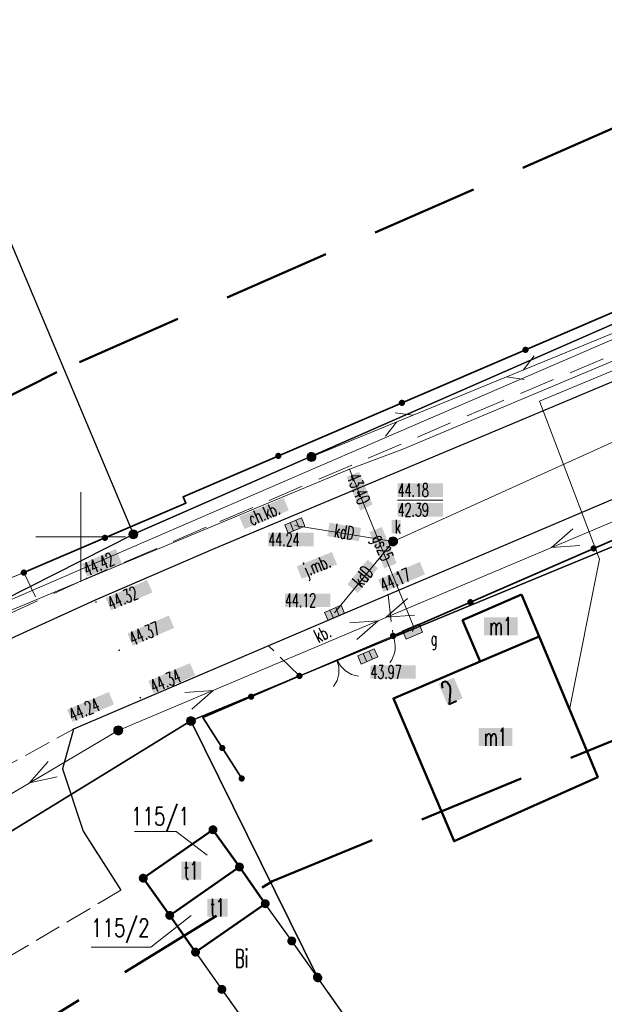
# Model space of a CAD drawing. Header units: millimetres. Extents: x 5507581 to 5508583, y 5765457 to 5766184.
# Tile 10 of 59: x 5507797 to 5507829, y 5765624 to 5765679. Entities that reach past the tile are written whole.
import ezdxf
from ezdxf.enums import TextEntityAlignment as Align

# ---------------------------------------------------------------- set-up
doc = ezdxf.new("R2010")
doc.units = ezdxf.units.MM
for name, pattern in [('PRZER1-1', [2, 1, -1]), ('PRZER2-1', [3, 2, -1]), ('PRZER3-1', [2, 1.5, -0.5]), ('Przerywana 42 __ __ __ __ __ __ __ __ __ __', [3, 2, -1])]:
    doc.linetypes.add(name, pattern=pattern)
doc.layers.get('0').update_dxf_attribs({"lineweight": 18})
for name, color, linetype, lineweight in [('EGBU', 7, 'Continuous', 50), ('EGBU_O', 7, 'Continuous', 50), ('EGDE', 122, 'Continuous', 18), ('EGDE_O', 7, 'Continuous', 18), ('EGPG', 7, 'Continuous', 18), ('GEPADR_O', 7, 'Continuous', 18), ('GUPPRZ_O', 7, 'Continuous', 18), ('OTBU', 7, 'Continuous', 50), ('OTBU_O', 7, 'Continuous', 50), ('OTKC', 7, 'Continuous', 30), ('OTKC_O', 7, 'Continuous', 18), ('OTKJ', 7, 'Continuous', 30), ('OTKJ_O', 7, 'Continuous', 18), ('OTKK', 7, 'Continuous', 30), ('OTKU', 7, 'Continuous', 18), ('OTKU_O', 7, 'Continuous', 18), ('OTOB', 7, 'Continuous', 18), ('OTOF', 7, 'Continuous', 18), ('OTOO', 7, 'Continuous', 35), ('OTRS', 7, 'Continuous', 13), ('OTRS_O', 7, 'Continuous', 13), ('Ramka sekcyjna', 7, 'Continuous', 18), ('SUPP', 7, 'Continuous', 18), ('ZAKRES', 24, 'Przerywana 42 __ __ __ __ __ __ __ __ __ __', 50)]:
    doc.layers.add(name, color=color, linetype=linetype, lineweight=lineweight)
for name, color, linetype, lineweight, true_color in [('EGKK', 7, 'Continuous', 18, 0x24bc24), ('EGUG', 7, 'Continuous', 18, 0x008000), ('EGUG_O', 7, 'Continuous', 18, 0x008000), ('SUEP', 1, 'Continuous', 18, 0xff0000), ('SUGP', 7, 'Continuous', 18, 0xbfbf00), ('SUGP_O', 7, 'Continuous', 18, 0xbfbf00), ('SUGS', 7, 'Continuous', 18, 0xbfbf00), ('SUGS_O', 7, 'Continuous', 18, 0xbfbf00), ('SUKK', 7, 'Continuous', 18, 0x803300), ('SUKP', 7, 'Continuous', 18, 0x803300), ('SUKP_O', 7, 'Continuous', 18, 0x803300), ('SUKS', 7, 'Continuous', 18, 0x803300), ('SUKS_O', 7, 'Continuous', 18, 0x803300), ('SUTP', 7, 'Continuous', 18, 0xff9100), ('SUWP', 5, 'Continuous', 18, 0x0000ff)]:
    doc.layers.add(name, color=color, linetype=linetype, lineweight=lineweight, true_color=true_color)
doc.styles.add('opisy', font='romans.shx', dxfattribs={"width": 0.6})

# ---------------------------------------------------------------- blocks, each defined once
blk = doc.blocks.new('D_GSPWPS1')
blk.add_hatch(color=0).paths.add_polyline_path([(-0.045, 0), (-0.043467, -0.011647), (-0.038971, -0.0225), (-0.03182, -0.03182), (-0.0225, -0.038971), (-0.011647, -0.043467), (0, -0.045), (0.011647, -0.043467), (0.0225, -0.038971), (0.03182, -0.03182), (0.038971, -0.0225), (0.043467, -0.011647), (0.045, 0), (0.043467, 0.011647), (0.038971, 0.0225), (0.03182, 0.03182), (0.0225, 0.038971), (0.011647, 0.043467), (0, 0.045), (-0.011647, 0.043467), (-0.0225, 0.038971), (-0.03182, 0.03182), (-0.038971, 0.0225), (-0.043467, 0.011647)])
blk = doc.blocks.new('D_SUEP1')
at = {"color": 0}
blk.add_lwpolyline([(-0.75, -0.5), (0.75, 0), (-0.75, 0.5)], dxfattribs=at)
blk = doc.blocks.new('D_SUTP1')
at = {"color": 0}
for points in [[(-0.0675, 0), (-0.9325, -0.5)], [(0.9325, 0), (0.0675, 0.5)]]:
    blk.add_lwpolyline(points, dxfattribs=at)
blk = doc.blocks.new('D_GUPGSG1')
at = {"true_color": 0xffffff}
blk.add_hatch(color=7, dxfattribs=at).paths.add_polyline_path([(-0.5, -0.25), (0.5, -0.25), (0.5, 0.25), (-0.5, 0.25)])
at = {"color": 0}
blk.add_lwpolyline([(-0.5, -0.25), (-0.5, 0.25), (0.5, 0.25), (0.5, -0.25)], close=True, dxfattribs=at)
blk = doc.blocks.new('D_GUPKKS1')
at = {"true_color": 0xffffff}
blk.add_hatch(color=7, dxfattribs=at).paths.add_polyline_path([(-0.5, 0.25), (-0.5, -0.25), (0.5, -0.25), (0.5, 0.25)])
at = {"color": 0}
blk.add_lwpolyline([(0.5, -0.25), (-0.5, -0.25), (-0.5, 0.25), (0.5, 0.25)], close=True, dxfattribs=at)
for points in [[(-0.175, -0.25), (-0.175, 0.25)], [(0.175, -0.25), (0.175, 0.25)]]:
    blk.add_lwpolyline(points, dxfattribs=at)
blk = doc.blocks.new('D_GUPKSD1_1')
at = {"true_color": 0xffffff}
blk.add_hatch(color=7, dxfattribs=at).paths.add_polyline_path([(-0.25, 0), (-0.241481, -0.064705), (-0.216506, -0.125), (-0.176777, -0.176777), (-0.125, -0.216506), (-0.064705, -0.241481), (0, -0.25), (0.064705, -0.241481), (0.125, -0.216506), (0.176777, -0.176777), (0.216506, -0.125), (0.241481, -0.064705), (0.25, 0), (0.241481, 0.064705), (0.216506, 0.125), (0.176777, 0.176777), (0.125, 0.216506), (0.064705, 0.241481), (0, 0.25), (-0.064705, 0.241481), (-0.125, 0.216506), (-0.176777, 0.176777), (-0.216506, 0.125), (-0.241481, 0.064705)])
at = {"color": 0}
blk.add_lwpolyline([(0, 0.25), (0.064705, 0.241481), (0.125, 0.216506), (0.176777, 0.176777), (0.216506, 0.125), (0.241481, 0.064705), (0.25, 0), (0.241481, -0.064705), (0.216506, -0.125), (0.176777, -0.176777), (0.125, -0.216506), (0.064705, -0.241481), (0, -0.25), (-0.064705, -0.241481), (-0.125, -0.216506), (-0.176777, -0.176777), (-0.216506, -0.125), (-0.241481, -0.064705), (-0.25, 0), (-0.241481, 0.064705), (-0.216506, 0.125), (-0.176777, 0.176777), (-0.125, 0.216506), (-0.064705, 0.241481)], close=True, dxfattribs=at)
blk = doc.blocks.new('D_GUPISN1')
at = {"true_color": 0xffffff}
blk.add_hatch(color=7, dxfattribs=at).paths.add_polyline_path([(-0.25, 0), (-0.241481, -0.064705), (-0.216506, -0.125), (-0.176777, -0.176777), (-0.125, -0.216506), (-0.064705, -0.241481), (0, -0.25), (0.064705, -0.241481), (0.125, -0.216506), (0.176777, -0.176777), (0.216506, -0.125), (0.241481, -0.064705), (0.25, 0), (0.241481, 0.064705), (0.216506, 0.125), (0.176777, 0.176777), (0.125, 0.216506), (0.064705, 0.241481), (0, 0.25), (-0.064705, 0.241481), (-0.125, 0.216506), (-0.176777, 0.176777), (-0.216506, 0.125), (-0.241481, 0.064705)])
at = {"color": 0}
blk.add_lwpolyline([(0, 0.25), (0.064705, 0.241481), (0.125, 0.216506), (0.176777, 0.176777), (0.216506, 0.125), (0.241481, 0.064705), (0.25, 0), (0.241481, -0.064705), (0.216506, -0.125), (0.176777, -0.176777), (0.125, -0.216506), (0.064705, -0.241481), (0, -0.25), (-0.064705, -0.241481), (-0.125, -0.216506), (-0.176777, -0.176777), (-0.216506, -0.125), (-0.241481, -0.064705), (-0.25, 0), (-0.241481, 0.064705), (-0.216506, 0.125), (-0.176777, 0.176777), (-0.125, 0.216506), (-0.064705, 0.241481)], close=True, dxfattribs=at)
blk = doc.blocks.new('D_KOLO')
blk.add_hatch(color=0).paths.add_polyline_path([(-0.175, 0), (-0.169037, -0.045293), (-0.151554, -0.0875), (-0.123744, -0.123744), (-0.0875, -0.151554), (-0.045293, -0.169037), (0, -0.175), (0.045293, -0.169037), (0.0875, -0.151554), (0.123744, -0.123744), (0.151554, -0.0875), (0.169037, -0.045293), (0.175, 0), (0.169037, 0.045293), (0.151554, 0.0875), (0.123744, 0.123744), (0.0875, 0.151554), (0.045293, 0.169037), (0, 0.175), (-0.045293, 0.169037), (-0.0875, 0.151554), (-0.123744, 0.123744), (-0.151554, 0.0875), (-0.169037, 0.045293)])
blk = doc.blocks.new('D_GSLKOG1')
blk.add_hatch(color=0).paths.add_polyline_path([(-0.175, 0), (-0.169037, -0.045293), (-0.151554, -0.0875), (-0.123744, -0.123744), (-0.0875, -0.151554), (-0.045293, -0.169037), (0, -0.175), (0.045293, -0.169037), (0.0875, -0.151554), (0.123744, -0.123744), (0.151554, -0.0875), (0.169037, -0.045293), (0.175, 0), (0.169037, 0.045293), (0.151554, 0.0875), (0.123744, 0.123744), (0.0875, 0.151554), (0.045293, 0.169037), (0, 0.175), (-0.045293, 0.169037), (-0.0875, 0.151554), (-0.123744, 0.123744), (-0.151554, 0.0875), (-0.169037, 0.045293)])
blk = doc.blocks.new('D_GSLKBR1')
at = {"color": 0}
for points in [[(1.299038, 0.75), (1.06066, 0.43934), (0.75, 0.200962), (0.388229, 0.051111), (0, 0)], [(0, 0), (0.388229, -0.051111), (0.75, -0.200962), (1.06066, -0.43934), (1.299038, -0.75)]]:
    blk.add_lwpolyline(points, dxfattribs=at)
blk = doc.blocks.new('D_GSLKFU1')
at = {"color": 0}
blk.add_lwpolyline([(0, 0), (-0.012833, -0.195789), (-0.051111, -0.388229), (-0.114181, -0.574025), (-0.200962, -0.75), (-0.30997, -0.913142), (-0.43934, -1.06066), (-0.586858, -1.19003), (-0.75, -1.299038)], dxfattribs=at)
blk = doc.blocks.new('D_GEPPGD1_1')
at = {"true_color": 0xffffff}
blk.add_hatch(color=7, dxfattribs=at).paths.add_polyline_path([(0, -0.25), (0.077254, -0.237764), (0.146946, -0.202254), (0.202254, -0.146946), (0.237764, -0.077254), (0.25, 0), (0.237764, 0.077254), (0.202254, 0.146946), (0.146946, 0.202254), (0.077254, 0.237764), (0, 0.25), (-0.077254, 0.237764), (-0.146946, 0.202254), (-0.202254, 0.146946), (-0.237764, 0.077254), (-0.25, 0), (-0.237764, -0.077254), (-0.202254, -0.146946), (-0.146946, -0.202254), (-0.077254, -0.237764)])
at = {"color": 0}
blk.add_lwpolyline([(0, 0.25), (0.077254, 0.237764), (0.146946, 0.202254), (0.202254, 0.146946), (0.237764, 0.077254), (0.25, 0), (0.237764, -0.077254), (0.202254, -0.146946), (0.146946, -0.202254), (0.077254, -0.237764), (0, -0.25), (-0.077254, -0.237764), (-0.146946, -0.202254), (-0.202254, -0.146946), (-0.237764, -0.077254), (-0.25, 0), (-0.237764, 0.077254), (-0.202254, 0.146946), (-0.146946, 0.202254), (-0.077254, 0.237764)], close=True, dxfattribs=at)
blk = doc.blocks.new('D_GEPPGD1_2')
at = {"true_color": 0xffffff}
blk.add_hatch(color=7, dxfattribs=at).paths.add_polyline_path([(0, -0.25), (0.077254, -0.237764), (0.146946, -0.202254), (0.202254, -0.146946), (0.237764, -0.077254), (0.25, 0), (0.237764, 0.077254), (0.202254, 0.146946), (0.146946, 0.202254), (0.077254, 0.237764), (0, 0.25), (-0.077254, 0.237764), (-0.146946, 0.202254), (-0.202254, 0.146946), (-0.237764, 0.077254), (-0.25, 0), (-0.237764, -0.077254), (-0.202254, -0.146946), (-0.146946, -0.202254), (-0.077254, -0.237764)])
blk.add_hatch(color=0).paths.add_polyline_path([(0, -0.045), (0.013906, -0.042798), (0.02645, -0.036406), (0.036406, -0.02645), (0.042798, -0.013906), (0.045, 0), (0.042798, 0.013906), (0.036406, 0.02645), (0.02645, 0.036406), (0.013906, 0.042798), (0, 0.045), (-0.013906, 0.042798), (-0.02645, 0.036406), (-0.036406, 0.02645), (-0.042798, 0.013906), (-0.045, 0), (-0.042798, -0.013906), (-0.036406, -0.02645), (-0.02645, -0.036406), (-0.013906, -0.042798)])

msp = doc.modelspace()

# ---------------------------------------------------------------- hatches: boundary and pattern name
at = {"layer": 'EGBU_O', "true_color": 0xffffff}
for points in [[(5507805.611, 5765630.89), (5507805.611, 5765631.89), (5507806.731, 5765631.89), (5507806.731, 5765630.89)], [(5507807.068, 5765628.828), (5507807.068, 5765629.828), (5507808.188, 5765629.828), (5507808.188, 5765628.828)]]:
    msp.add_hatch(color=7, dxfattribs=at).paths.add_polyline_path(points, flags=0)
at = {"layer": 'GEPADR_O', "true_color": 0xffffff}
msp.add_hatch(color=7, dxfattribs=at).paths.add_polyline_path([(5507819.965, 5765641.798), (5507820.813, 5765642.155), (5507821.298, 5765641.003), (5507820.451, 5765640.646)], flags=0)
at = {"layer": 'GUPPRZ_O', "true_color": 0xffffff}
msp.add_hatch(color=7, dxfattribs=at).paths.add_polyline_path([(5507814.824, 5765653.349), (5507815.518, 5765653.634), (5507816.277, 5765651.815), (5507815.598, 5765651.468)])
for points in [[(5507817.676, 5765652.229), (5507817.676, 5765652.979), (5507820.196, 5765652.979), (5507820.196, 5765652.229)], [(5507817.676, 5765651.134), (5507817.676, 5765651.884), (5507820.196, 5765651.884), (5507820.196, 5765651.134)], [(5507810.466, 5765649.479), (5507810.466, 5765650.229), (5507812.986, 5765650.229), (5507812.986, 5765649.479)], [(5507811.395, 5765646.089), (5507811.395, 5765646.839), (5507813.915, 5765646.839), (5507813.915, 5765646.089)], [(5507816.159, 5765642.09), (5507816.159, 5765642.84), (5507818.679, 5765642.84), (5507818.679, 5765642.09)]]:
    msp.add_hatch(color=7, dxfattribs=at).paths.add_polyline_path(points, flags=0)
at = {"layer": 'OTBU_O', "true_color": 0xffffff}
for points in [[(5507822.488, 5765644.517), (5507822.488, 5765645.517), (5507824.368, 5765645.517), (5507824.368, 5765644.517)], [(5507822.198, 5765638.348), (5507822.198, 5765639.348), (5507824.078, 5765639.348), (5507824.078, 5765638.348)]]:
    msp.add_hatch(color=7, dxfattribs=at).paths.add_polyline_path(points, flags=0)
at = {"layer": 'OTKC_O', "true_color": 0xffffff}
msp.add_hatch(color=7, dxfattribs=at).paths.add_polyline_path([(5507808.844, 5765651.13), (5507811.314, 5765652.171), (5507811.605, 5765651.48), (5507809.136, 5765650.439)], flags=0)
at = {"layer": 'OTKJ_O', "true_color": 0xffffff}
msp.add_hatch(color=7, dxfattribs=at).paths.add_polyline_path([(5507812.046, 5765648.358), (5507814.009, 5765649.159), (5507814.292, 5765648.464), (5507812.329, 5765647.664)], flags=0)
at = {"layer": 'OTRS_O', "true_color": 0xffffff}
msp.add_hatch(color=7, dxfattribs=at).paths.add_polyline_path([(5507800.058, 5765648.486), (5507801.957, 5765649.33), (5507802.312, 5765648.493), (5507800.352, 5765647.796)])
for points in [[(5507816.59, 5765647.623), (5507818.912, 5765648.604), (5507819.204, 5765647.913), (5507816.882, 5765646.932)], [(5507801.392, 5765646.597), (5507803.706, 5765647.594), (5507804.003, 5765646.905), (5507801.689, 5765645.908)], [(5507802.603, 5765644.619), (5507804.917, 5765645.616), (5507805.214, 5765644.927), (5507802.9, 5765643.93)], [(5507803.775, 5765641.97), (5507806.092, 5765642.96), (5507806.387, 5765642.27), (5507804.07, 5765641.28)], [(5507799.246, 5765640.373), (5507801.568, 5765641.353), (5507801.859, 5765640.662), (5507799.537, 5765639.682)]]:
    msp.add_hatch(color=7, dxfattribs=at).paths.add_polyline_path(points, flags=0)
at = {"layer": 'SUGP_O', "true_color": 0xffffff}
msp.add_hatch(color=7, dxfattribs=at).paths.add_polyline_path([(5507816.102, 5765650.268), (5507816.796, 5765650.552), (5507817.619, 5765648.533), (5507816.925, 5765648.25)], flags=0)
at = {"layer": 'SUKP_O', "true_color": 0xffffff}
for points in [[(5507813.754, 5765650.048), (5507813.875, 5765650.788), (5507815.632, 5765650.503), (5507815.511, 5765649.763)], [(5507814.873, 5765647.355), (5507816, 5765648.733), (5507816.58, 5765648.259), (5507815.454, 5765646.88)]]:
    msp.add_hatch(color=7, dxfattribs=at).paths.add_polyline_path(points, flags=0)
at = {"layer": 'SUKS_O', "true_color": 0xffffff}
msp.add_hatch(color=7, dxfattribs=at).paths.add_polyline_path([(5507817.349, 5765650.2), (5507817.349, 5765650.95), (5507817.849, 5765650.95), (5507817.849, 5765650.2)], flags=0)

# ---------------------------------------------------------------- linework, layer by layer
at = {"layer": 'EGBU', "color": 18, "linetype": 'Continuous', "lineweight": 50, "true_color": 0x0a0909}
for points in [[(5507807.376, 5765633.672), (5507808.854, 5765631.596), (5507804.965, 5765628.896), (5507803.487, 5765630.972)], [(5507808.854, 5765631.596), (5507810.292, 5765629.548), (5507806.403, 5765626.848), (5507804.965, 5765628.896)]]:
    msp.add_lwpolyline(points, close=True, dxfattribs=at)
at = {"layer": 'EGDE', "linetype": 'Continuous', "lineweight": 30}
for points in [[(5507739.861, 5765812.883), (5507811.318, 5765830.969), (5507828.78, 5765792.349), (5507839.402, 5765796.304), (5507888.776, 5765687.465), (5507875.29, 5765681.864), (5507802.937, 5765650.145), (5507780.209, 5765704.209), (5507789.364, 5765708), (5507762.401, 5765765.267), (5507756.291, 5765778.261)], [(5507802.937, 5765650.145), (5507780.209, 5765704.209), (5507789.364, 5765708), (5507762.401, 5765765.267), (5507756.291, 5765778.261), (5507739.861, 5765812.883), (5507633.952, 5765789.623), (5507642.345, 5765756.937), (5507642.719, 5765755.475), (5507647.73, 5765734.604), (5507646.916, 5765734.326), (5507655.569, 5765698.155), (5507641.153, 5765659.463), (5507721.233, 5765616.121), (5507728.287, 5765629.127), (5507744.295, 5765636.806), (5507748.899, 5765627.119), (5507750.549, 5765623.636)], [(5507806.147, 5765639.736), (5507831.434, 5765650.189), (5507854.432, 5765605.302), (5507835.884, 5765595.804), (5507834.619, 5765595.155), (5507833.554, 5765596.671), (5507832.106, 5765598.719), (5507830.68, 5765600.727), (5507829.18, 5765602.853), (5507827.733, 5765604.9), (5507826.306, 5765606.918), (5507824.848, 5765608.975), (5507823.391, 5765611.033), (5507821.943, 5765613.09), (5507820.485, 5765615.147), (5507819.059, 5765617.155), (5507817.601, 5765619.222), (5507816.154, 5765621.27), (5507814.696, 5765623.327), (5507813.227, 5765625.414), (5507813.197, 5765625.453)], [(5507807.376, 5765633.672), (5507803.487, 5765630.972), (5507804.965, 5765628.896), (5507808.854, 5765631.596)], [(5507806.403, 5765626.848), (5507810.292, 5765629.548), (5507808.854, 5765631.596), (5507804.965, 5765628.896)]]:
    msp.add_lwpolyline(points, close=True, dxfattribs=at)
for points in [[(5508006.216, 5765723.86), (5507950.459, 5765701.224), (5507932.308, 5765692.725), (5507926.444, 5765690.25), (5507904.381, 5765680.911), (5507857.75, 5765661.185), (5507845.802, 5765656.13), (5507831.434, 5765650.189), (5507806.147, 5765639.736), (5507776.821, 5765621.728), (5507773.339, 5765619.588), (5507751.074, 5765598.621), (5507727.712, 5765612.759), (5507750.549, 5765623.636), (5507802.937, 5765650.145), (5507875.29, 5765681.864), (5507888.776, 5765687.465), (5507896.829, 5765688.31), (5507920.29, 5765698.171), (5507953.412, 5765712.005), (5507964.696, 5765716.775), (5507980.678, 5765723.444), (5507991.241, 5765727.818), (5508001.486, 5765732.084)], [(5507776.821, 5765621.728), (5507806.147, 5765639.736), (5507813.197, 5765625.453), (5507811.77, 5765627.471), (5507810.292, 5765629.548), (5507808.854, 5765631.596), (5507807.376, 5765633.672), (5507803.487, 5765630.972), (5507804.965, 5765628.896), (5507806.403, 5765626.848), (5507807.871, 5765624.771), (5507809.328, 5765622.714)]]:
    msp.add_lwpolyline(points, dxfattribs=at)
at = {"layer": 'EGDE_O', "color": 122, "lineweight": 13}
msp.add_lwpolyline([(5507802.995, 5765633.569), (5507805.316, 5765633.569), (5507807.056, 5765632.248)], dxfattribs=at)
at = {"layer": 'EGDE_O', "color": 122, "linetype": 'Continuous', "lineweight": 13, "flags": 128}
msp.add_lwpolyline([(5507806.169, 5765628.894), (5507803.915, 5765627.127), (5507800.575, 5765627.127)], dxfattribs=at)
at = {"layer": 'EGKK', "color": 82, "linetype": 'PRZER3-1', "lineweight": 18, "true_color": 0x24bc24}
msp.add_lwpolyline([(5507834.619, 5765595.155), (5507833.554, 5765596.671), (5507832.106, 5765598.719), (5507830.68, 5765600.727), (5507829.18, 5765602.853), (5507827.733, 5765604.9), (5507826.306, 5765606.918), (5507824.848, 5765608.975), (5507823.391, 5765611.033), (5507821.943, 5765613.09), (5507820.485, 5765615.147), (5507819.059, 5765617.155), (5507817.601, 5765619.222), (5507816.154, 5765621.27), (5507814.696, 5765623.327), (5507813.227, 5765625.414), (5507813.197, 5765625.453), (5507806.147, 5765639.736), (5507831.434, 5765650.189), (5507854.432, 5765605.302), (5507839.522, 5765597.667), (5507835.884, 5765595.804)], close=True, dxfattribs=at)
at = {"layer": 'EGUG', "color": 96, "linetype": 'PRZER1-1', "lineweight": 18, "true_color": 0x008000}
for points in [[(5507721.233, 5765616.121), (5507727.712, 5765612.759), (5507750.549, 5765623.636), (5507802.937, 5765650.145), (5507875.29, 5765681.864), (5507888.776, 5765687.465), (5507839.402, 5765796.304), (5507828.78, 5765792.349), (5507811.318, 5765830.969), (5507739.861, 5765812.883), (5507633.952, 5765789.623), (5507642.345, 5765756.937), (5507642.719, 5765755.475), (5507647.73, 5765734.604), (5507646.916, 5765734.326), (5507655.569, 5765698.155), (5507641.153, 5765659.463)], [(5507834.619, 5765595.155), (5507833.554, 5765596.671), (5507832.106, 5765598.719), (5507830.68, 5765600.727), (5507829.18, 5765602.853), (5507827.733, 5765604.9), (5507826.306, 5765606.918), (5507824.848, 5765608.975), (5507823.391, 5765611.033), (5507821.943, 5765613.09), (5507820.485, 5765615.147), (5507819.059, 5765617.155), (5507817.601, 5765619.222), (5507816.154, 5765621.27), (5507814.696, 5765623.327), (5507813.227, 5765625.414), (5507813.197, 5765625.453), (5507806.147, 5765639.736), (5507831.434, 5765650.189), (5507854.432, 5765605.302), (5507839.522, 5765597.667), (5507835.884, 5765595.804)]]:
    msp.add_lwpolyline(points, close=True, dxfattribs=at)
for points in [[(5508006.216, 5765723.86), (5507950.459, 5765701.224), (5507932.308, 5765692.725), (5507926.444, 5765690.25), (5507904.381, 5765680.911), (5507857.75, 5765661.185), (5507845.802, 5765656.13), (5507831.434, 5765650.189), (5507806.147, 5765639.736), (5507776.821, 5765621.728), (5507773.339, 5765619.588), (5507751.074, 5765598.621), (5507727.712, 5765612.759), (5507750.549, 5765623.636), (5507802.937, 5765650.145), (5507875.29, 5765681.864), (5507888.776, 5765687.465), (5507896.829, 5765688.31), (5507920.29, 5765698.171), (5507953.412, 5765712.005), (5507964.696, 5765716.775), (5507980.678, 5765723.444), (5507991.241, 5765727.818), (5508001.486, 5765732.084)], [(5507776.821, 5765621.728), (5507806.147, 5765639.736), (5507813.197, 5765625.453), (5507811.77, 5765627.471), (5507810.292, 5765629.548), (5507808.854, 5765631.596), (5507807.376, 5765633.672), (5507803.487, 5765630.972), (5507804.965, 5765628.896), (5507806.403, 5765626.848), (5507807.871, 5765624.771), (5507809.328, 5765622.714)], [(5507814.696, 5765623.327), (5507813.227, 5765625.414), (5507813.197, 5765625.453), (5507811.77, 5765627.471), (5507810.292, 5765629.548), (5507808.854, 5765631.596), (5507807.376, 5765633.672), (5507803.487, 5765630.972), (5507804.965, 5765628.896), (5507806.403, 5765626.848), (5507807.871, 5765624.771), (5507809.328, 5765622.714)]]:
    msp.add_lwpolyline(points, dxfattribs=at)
at = {"layer": 'GUPPRZ_O', "color": 36, "linetype": 'Continuous', "lineweight": 13, "true_color": 0x803300, "flags": 128}
msp.add_lwpolyline([(5507817.676, 5765652.056), (5507820.196, 5765652.056)], dxfattribs=at)
at = {"layer": 'OTBU', "color": 7, "linetype": 'Continuous', "lineweight": 50}
for points in [[(5507824.59, 5765646.781), (5507821.292, 5765645.355), (5507822.285, 5765643.057), (5507825.564, 5765644.452)], [(5507822.285, 5765643.057), (5507817.441, 5765640.995), (5507820.825, 5765633.03), (5507828.835, 5765636.605), (5507825.564, 5765644.452)]]:
    msp.add_lwpolyline(points, close=True, dxfattribs=at)
at = {"layer": 'OTKC', "color": 7, "linetype": 'PRZER2-1', "lineweight": 18}
for points in [[(5507873.33, 5765678.44), (5507861.58, 5765673.48), (5507861, 5765673.37), (5507860.18, 5765673.79), (5507854.98, 5765671.46), (5507854.76, 5765670.88), (5507854.06, 5765670.32), (5507823.39, 5765657.53), (5507807, 5765650.54), (5507800.32, 5765647.68), (5507795.71, 5765645.58)], [(5507796.34, 5765644.44), (5507800.83, 5765646.5), (5507807.49, 5765649.37), (5507823.92, 5765656.25), (5507853.7, 5765668.76), (5507862.61, 5765672.51), (5507873.88, 5765677.29)]]:
    msp.add_lwpolyline(points, dxfattribs=at)
at = {"layer": 'OTKJ', "color": 7, "linetype": 'PRZER3-1', "lineweight": 18}
for points in [[(5507853.7, 5765668.76), (5507823.92, 5765656.25), (5507807.49, 5765649.37), (5507800.83, 5765646.5), (5507796.34, 5765644.44), (5507791.38, 5765642.03), (5507786.96, 5765639.69), (5507782.24, 5765636.91)], [(5507786.387, 5765632.061), (5507799.6, 5765639.28), (5507810.48, 5765643.93), (5507817.14, 5765646.78), (5507833.63, 5765653.78), (5507837.43, 5765655.28), (5507844.14, 5765658.06)]]:
    msp.add_lwpolyline(points, dxfattribs=at)
at = {"layer": 'OTKK', "color": 7, "linetype": 'Continuous'}
for points in [[(5507778.02, 5765634.04), (5507782.24, 5765636.91), (5507786.96, 5765639.69), (5507791.38, 5765642.03), (5507796.34, 5765644.44), (5507800.83, 5765646.5), (5507807.49, 5765649.37), (5507823.92, 5765656.25), (5507853.7, 5765668.76), (5507862.61, 5765672.51), (5507873.88, 5765677.29), (5507897.57, 5765687.16), (5507910.58, 5765692.59), (5507929.1, 5765700.35), (5507945.35, 5765707.13), (5507965.18, 5765715.4), (5507983.24, 5765722.91), (5507991.12, 5765726.17), (5507996.1, 5765728.3)], [(5507844.14, 5765658.06), (5507837.43, 5765655.28), (5507833.63, 5765653.78), (5507817.14, 5765646.78), (5507810.48, 5765643.93), (5507799.6, 5765639.28), (5507798.99, 5765637.07), (5507800.14, 5765633.6), (5507802.24, 5765630.3)]]:
    msp.add_lwpolyline(points, dxfattribs=at)
at = {"layer": 'OTKU', "color": 7, "linetype": 'PRZER3-1', "lineweight": 18}
for points in [[(5507795.37, 5765647.42), (5507796.83, 5765648.01), (5507797.586, 5765646.435), (5507795.822, 5765645.631)], [(5507817.14, 5765646.78), (5507817.42, 5765644.48), (5507812.2, 5765642.25), (5507810.48, 5765643.93)], [(5507786.387, 5765632.061), (5507799.6, 5765639.28), (5507798.99, 5765637.07), (5507800.14, 5765633.6), (5507802.24, 5765630.3), (5507792.15, 5765624.3), (5507787.339, 5765630.672)]]:
    msp.add_lwpolyline(points, close=True, dxfattribs=at)
at = {"layer": 'OTOB', "color": 7, "linetype": 'Continuous', "lineweight": 18}
msp.add_lwpolyline([(5507812.2, 5765642.25), (5507816.37, 5765644.03)], dxfattribs=at)
at = {"layer": 'OTOF', "color": 7, "linetype": 'Continuous', "lineweight": 18}
for points in [[(5507796.83, 5765648.01), (5507795.37, 5765647.42)], [(5507816.37, 5765644.03), (5507817.42, 5765644.48)]]:
    msp.add_lwpolyline(points, dxfattribs=at)
at = {"layer": 'OTOO', "color": 7, "linetype": 'Continuous', "lineweight": 35}
for points in [[(5507796.83, 5765648.01), (5507805.87, 5765651.89), (5507805.71, 5765652.24), (5507837.01, 5765665.67)], [(5507832.92, 5765651.24), (5507817.42, 5765644.48)], [(5507812.2, 5765642.25), (5507806.81, 5765639.93), (5507808.98, 5765636.53)]]:
    msp.add_lwpolyline(points, dxfattribs=at)
at = {"layer": 'Ramka sekcyjna', "color": 7, "linetype": 'Continuous', "lineweight": 18, "flags": 128}
for points in [[(5507800, 5765647.5), (5507800, 5765652.5)], [(5507802.5, 5765650), (5507797.5, 5765650)]]:
    msp.add_lwpolyline(points, dxfattribs=at)
at = {"layer": 'SUEP', "color": 1, "linetype": 'Continuous', "lineweight": 18, "true_color": 0xff0000}
for points in [[(5507831.55, 5765651.64), (5507802.08, 5765639.207)], [(5507749.71, 5765600.09), (5507773.48, 5765622.28), (5507802.09, 5765639.21)]]:
    msp.add_lwpolyline(points, dxfattribs=at)
at = {"layer": 'SUGP', "color": 52, "linetype": 'Continuous', "lineweight": 18, "true_color": 0xbfbf00}
for points in [[(5507686.315, 5765564.978), (5507713.543, 5765580.994), (5507712.792, 5765588.802), (5507740.397, 5765607.871), (5507748.253, 5765613.771), (5507760.673, 5765629.008), (5507770.383, 5765635.593), (5507780.46, 5765639.397), (5507814.99, 5765653.77), (5507817.969, 5765654.901), (5507841.704, 5765664.85), (5507865.917, 5765674.999), (5507869.221, 5765667.764), (5507870.588, 5765663.27), (5507873.204, 5765647.065), (5507874.752, 5765636.019)], [(5507818.51, 5765644.73), (5507818.58, 5765644.97), (5507814.99, 5765653.77)]]:
    msp.add_lwpolyline(points, dxfattribs=at)
at = {"layer": 'SUKP', "color": 36, "linetype": 'Continuous', "lineweight": 18, "true_color": 0x803300}
for points in [[(5507817.42, 5765649.75), (5507860.345, 5765669.167), (5507897.63, 5765684.946)], [(5507811.94, 5765650.64), (5507817.42, 5765649.75)], [(5507814.16, 5765645.76), (5507817.42, 5765649.75)]]:
    msp.add_lwpolyline(points, dxfattribs=at)
at = {"layer": 'SUTP', "color": 30, "linetype": 'Continuous', "lineweight": 18, "true_color": 0xff9100}
for points in [[(5507812.87, 5765654.46), (5507864.11, 5765675.47), (5507906.86, 5765692.27), (5507967.23, 5765717.62), (5508018.04, 5765738.84), (5508066.72, 5765759.3), (5508113.77, 5765778.96), (5508159.39, 5765798.12), (5508204.17, 5765816.57)], [(5507728.13, 5765606.82), (5507738.65, 5765614.727), (5507746.189, 5765620.389), (5507756.934, 5765629.19), (5507762.88, 5765632.97), (5507768.976, 5765636.558), (5507774.877, 5765639.492), (5507781.256, 5765640.072), (5507816.236, 5765655.202), (5507872.527, 5765679.516), (5507875.83, 5765669.41)]]:
    msp.add_lwpolyline(points, dxfattribs=at)
at = {"layer": 'SUWP', "color": 5, "linetype": 'Continuous', "lineweight": 18, "true_color": 0x0000ff}
msp.add_lwpolyline([(5507891.596, 5765685.027), (5507832.777, 5765660.56), (5507825.583, 5765657.568), (5507828.936, 5765648.759), (5507827.266, 5765640.37)], dxfattribs=at)
at = {"layer": 'ZAKRES', "color": 7, "ltscale": 3}
msp.add_lwpolyline([(5507997.653, 5765741.318), (5507987.407, 5765737.052), (5507976.84, 5765732.676), (5507960.825, 5765725.993), (5507949.539, 5765721.222), (5507916.426, 5765707.392), (5507894.317, 5765698.099), (5507886.285, 5765697.256), (5507871.366, 5765691.059), (5507798.669, 5765659.191), (5507746.142, 5765632.61), (5507718.025, 5765619.218), (5507702.767, 5765600.941), (5507741.964, 5765576.467), (5507779.446, 5765611.606), (5507810.701, 5765630.801), (5507849.66, 5765646.907), (5507936.377, 5765683.591), (5507954.462, 5765692.059), (5508010.052, 5765714.628)], dxfattribs=at)

# ---------------------------------------------------------------- block references
at = {"layer": 'EGPG', "color": 7, "linetype": 'Continuous', "lineweight": 18}
for name, p in [('D_GEPPGD1_1', (5507802.937, 5765650.145)), ('D_GEPPGD1_1', (5507806.147, 5765639.736)), ('D_GEPPGD1_2', (5507807.376, 5765633.672)), ('D_GEPPGD1_2', (5507808.854, 5765631.596)), ('D_GEPPGD1_2', (5507803.487, 5765630.972)), ('D_GEPPGD1_2', (5507810.292, 5765629.548)), ('D_GEPPGD1_2', (5507804.965, 5765628.896)), ('D_GEPPGD1_2', (5507811.77, 5765627.471)), ('D_GEPPGD1_2', (5507806.403, 5765626.848)), ('D_GEPPGD1_2', (5507813.197, 5765625.453)), ('D_GEPPGD1_2', (5507813.227, 5765625.414)), ('D_GEPPGD1_2', (5507807.871, 5765624.771))]:
    msp.add_blockref(name, p, dxfattribs=at)
at = {"layer": 'OTOB', "color": 7, "linetype": 'Continuous', "lineweight": 18, "rotation": 293.1156253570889}
msp.add_blockref('D_GSLKBR1', (5507814.285, 5765643.14), dxfattribs=at)
at = {"layer": 'OTOF', "color": 7, "linetype": 'Continuous', "lineweight": 18, "rotation": 23.19859052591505}
msp.add_blockref('D_GSLKFU1', (5507817.42, 5765644.48), dxfattribs=at)
at = {"layer": 'OTOO', "color": 7, "linetype": 'Continuous', "lineweight": 25}
for name, p, rotation in [('D_KOLO', (5507824.806, 5765660.434), 23.22288803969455), ('D_KOLO', (5507824.806, 5765660.434), 23.22288803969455), ('D_KOLO', (5507817.914, 5765657.476), 23.22288803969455), ('D_KOLO', (5507817.914, 5765657.476), 23.22288803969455), ('D_KOLO', (5507811.021, 5765654.519), 23.22288803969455), ('D_KOLO', (5507811.021, 5765654.519), 23.22288803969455), ('D_KOLO', (5507801.35, 5765649.95), 23.2291808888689), ('D_KOLO', (5507801.35, 5765649.95), 23.2291808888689), ('D_KOLO', (5507828.607, 5765649.359), 203.563413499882), ('D_KOLO', (5507828.607, 5765649.359), 203.563413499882), ('D_GSLKOG1', (5507796.83, 5765648.01), 23.22918088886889), ('D_KOLO', (5507821.733, 5765646.361), 203.563413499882), ('D_KOLO', (5507821.733, 5765646.361), 203.563413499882), ('D_GSLKOG1', (5507817.42, 5765644.48), 203.5634134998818), ('D_GSLKOG1', (5507812.2, 5765642.25), 203.2883354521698), ('D_KOLO', (5507809.505, 5765641.09), 203.2883354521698), ('D_KOLO', (5507809.505, 5765641.09), 203.2883354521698), ('D_KOLO', (5507807.895, 5765638.23), 302.5474558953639), ('D_KOLO', (5507807.895, 5765638.23), 302.5474558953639), ('D_GSLKOG1', (5507808.98, 5765636.53), 302.5474558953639)]:
    msp.add_blockref(name, p, dxfattribs=dict(at, rotation=rotation))
at = {"layer": 'OTRS', "color": 7, "linetype": 'Continuous', "lineweight": 13}
for p in [(5507800.32, 5765647.68), (5507800.85, 5765646.37), (5507817.14, 5765646.78), (5507802.15, 5765643.68), (5507803.32, 5765641.03), (5507799.6, 5765639.28)]:
    msp.add_blockref('D_GSPWPS1', p, dxfattribs=at)
at = {"layer": 'SUEP', "color": 1, "linetype": 'Continuous', "lineweight": 18, "true_color": 0xff0000}
for p, rotation in [((5507826.943, 5765649.696), 202.8739770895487), ((5507817.73, 5765645.809), 202.8739770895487), ((5507815.901, 5765645.038), 22.87397708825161), ((5507806.687, 5765641.151), 22.87397708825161), ((5507797.787, 5765636.664), 210.6149730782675)]:
    msp.add_blockref('D_SUEP1', p, dxfattribs=dict(at, rotation=rotation))
at = {"layer": 'SUGS', "color": 52, "linetype": 'Continuous', "lineweight": 18, "true_color": 0xbfbf00, "rotation": 22.98884944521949}
msp.add_blockref('D_GUPGSG1', (5507818.51, 5765644.73), dxfattribs=at)
at = {"layer": 'SUKK', "color": 36, "linetype": 'Continuous', "lineweight": 18, "true_color": 0x803300}
for p, rotation in [((5507811.94, 5765650.64), 22.72132459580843), ((5507814.16, 5765645.76), 23.16744523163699), ((5507816.01, 5765643.34), 23.19859089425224)]:
    msp.add_blockref('D_GUPKKS1', p, dxfattribs=dict(at, rotation=rotation))
at = {"layer": 'SUKS', "color": 36, "linetype": 'Continuous', "lineweight": 18, "true_color": 0x803300}
msp.add_blockref('D_GUPKSD1_1', (5507817.42, 5765649.75), dxfattribs=at)
at = {"layer": 'SUPP', "color": 7, "linetype": 'Continuous', "lineweight": 18}
for p in [(5507812.87, 5765654.46), (5507802.09, 5765639.21)]:
    msp.add_blockref('D_GUPISN1', p, dxfattribs=at)
at = {"layer": 'SUTP', "color": 30, "linetype": 'Continuous', "lineweight": 18, "true_color": 0xff9100}
for p, rotation in [((5507824.611, 5765659.274), 202.2951607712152), ((5507817.672, 5765656.429), 22.29516077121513)]:
    msp.add_blockref('D_SUTP1', p, dxfattribs=dict(at, rotation=rotation))

# ---------------------------------------------------------------- texts
at = {"layer": 'EGBU_O', "color": 7, "linetype": 'Continuous', "lineweight": 20, "ltscale": 0.2, "style": 'opisy', "width": 0.6}
for p in [(5507806.171, 5765630.89), (5507807.628, 5765628.828)]:
    msp.add_text('t1', height=1, dxfattribs=at).set_placement(p, align=Align.CENTER)
at = {"layer": 'EGDE_O', "color": 122, "linetype": 'Continuous', "lineweight": 20, "ltscale": 0.2, "style": 'opisy', "width": 0.75}
for s, p in [('115/1', (5507804.442, 5765633.923)), ('115/2', (5507802.207, 5765627.707))]:
    msp.add_text(s, height=1, dxfattribs=at).set_placement(p, align=Align.CENTER)
at = {"layer": 'EGUG_O', "color": 96, "linetype": 'Continuous', "lineweight": 20, "ltscale": 0.2, "true_color": 0x008000, "style": 'opisy', "width": 0.6}
msp.add_text('Bi', height=1, dxfattribs=at).set_placement((5507808.977, 5765625.998), align=Align.CENTER)
at = {"layer": 'GEPADR_O', "color": 7, "linetype": 'Continuous', "lineweight": 25, "ltscale": 0.25, "style": 'opisy', "width": 0.6}
msp.add_text('2', height=1.25, rotation=22.8478, dxfattribs=at).set_placement((5507820.451, 5765640.646, 10.8))
at = {"layer": 'GUPPRZ_O', "color": 52, "linetype": 'Continuous', "lineweight": 15, "ltscale": 0.15, "true_color": 0xbfbf00, "style": 'opisy', "width": 0.6}
msp.add_text('43.40', height=0.75, rotation=292.2942, dxfattribs=at).set_placement((5507814.824, 5765653.349, 10.8))
at = {"layer": 'GUPPRZ_O', "color": 36, "linetype": 'Continuous', "lineweight": 15, "ltscale": 0.15, "true_color": 0x803300, "style": 'opisy', "width": 0.6}
for s, p in [('44.18', (5507817.676, 5765652.229, 10.8)), ('42.39', (5507817.676, 5765651.134, 10.8)), ('44.24', (5507810.466, 5765649.479, 10.8)), ('44.12', (5507811.395, 5765646.089, 10.8)), ('43.97', (5507816.159, 5765642.09, 10.8))]:
    msp.add_text(s, height=0.75, dxfattribs=at).set_placement(p)
at = {"layer": 'OTBU_O', "color": 7, "linetype": 'Continuous', "lineweight": 20, "ltscale": 0.2, "style": 'opisy', "width": 0.6}
for p in [(5507823.428, 5765644.517), (5507823.138, 5765638.348)]:
    msp.add_text('m1', height=1, dxfattribs=at).set_placement(p, align=Align.CENTER)
at = {"layer": 'OTKC_O', "color": 7, "linetype": 'Continuous', "lineweight": 15, "ltscale": 0.15, "style": 'opisy', "width": 0.6}
msp.add_text('ch.kb.', height=0.75, rotation=22.8665, dxfattribs=at).set_placement((5507810.37, 5765650.96), align=Align.CENTER)
at = {"layer": 'OTKJ_O', "color": 7, "linetype": 'Continuous', "lineweight": 15, "ltscale": 0.15, "style": 'opisy', "width": 0.6}
msp.add_text('j.mb.', height=0.75, rotation=22.1813, dxfattribs=at).set_placement((5507813.311, 5765648.064), align=Align.CENTER)
at = {"layer": 'OTKU_O', "color": 7, "linetype": 'Continuous', "lineweight": 15, "ltscale": 0.15, "style": 'opisy', "width": 0.6}
msp.add_text('kb.', height=0.75, rotation=25.7371, dxfattribs=at).set_placement((5507813.644, 5765644.275), align=Align.CENTER)
at = {"layer": 'OTRS_O', "color": 7, "linetype": 'Continuous', "lineweight": 15, "ltscale": 0.15, "style": 'opisy', "width": 0.6}
for s, rotation, p in [('44.42', 23.0813, (5507800.352, 5765647.796, 10.8)), ('44.17', 22.8993, (5507816.882, 5765646.932, 10.8)), ('44.32', 23.3127, (5507801.689, 5765645.908, 10.8)), ('44.37', 23.3127, (5507802.9, 5765643.93, 10.8)), ('44.34', 23.1414, (5507804.07, 5765641.28, 10.8)), ('44.24', 22.8665, (5507799.537, 5765639.682, 10.8))]:
    msp.add_text(s, height=0.75, rotation=rotation, dxfattribs=at).set_placement(p)
at = {"layer": 'SUGP_O', "color": 52, "linetype": 'Continuous', "lineweight": 15, "ltscale": 0.15, "true_color": 0xbfbf00, "style": 'opisy', "width": 0.6}
msp.add_text('gs25', height=0.75, rotation=292.1932, dxfattribs=at).set_placement((5507816.513, 5765649.259), align=Align.CENTER)
at = {"layer": 'SUGS_O', "color": 52, "linetype": 'Continuous', "lineweight": 15, "ltscale": 0.15, "true_color": 0xbfbf00, "style": 'opisy', "width": 0.6}
msp.add_text('g', height=0.75, dxfattribs=at).set_placement((5507819.886, 5765643.96), align=Align.RIGHT)
at = {"layer": 'SUKP_O', "color": 36, "linetype": 'Continuous', "lineweight": 15, "ltscale": 0.15, "true_color": 0x803300, "style": 'opisy', "width": 0.6}
for rotation, p in [(350.7752, (5507814.633, 5765649.905)), (50.7497, (5507816.017, 5765647.569))]:
    msp.add_text('kdD', height=0.75, rotation=rotation, dxfattribs=at).set_placement(p, align=Align.CENTER)
at = {"layer": 'SUKS_O', "color": 36, "linetype": 'Continuous', "lineweight": 15, "ltscale": 0.15, "true_color": 0x803300, "style": 'opisy', "width": 0.6}
msp.add_text('k', height=0.75, dxfattribs=at).set_placement((5507817.849, 5765650.2), align=Align.RIGHT)

doc.saveas('drawing.dxf')
